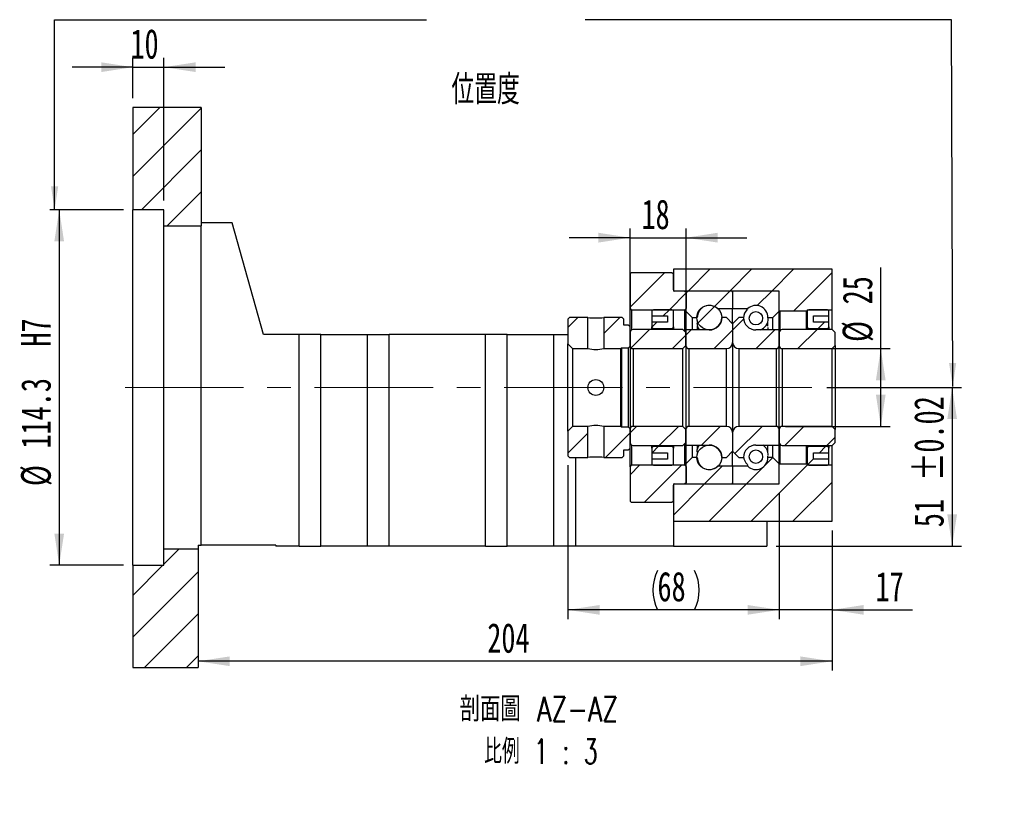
# Paper-space layout 'MBCS25-H' of a CAD drawing. Header units: millimetres. Extents: x 21 to 285, y 3 to 200.
# Tile 4 of 5: x 180 to 285, y 3 to 87. Entities that reach past the tile are written whole.
import ezdxf

# ---------------------------------------------------------------- set-up
doc = ezdxf.new("R2010")
doc.units = ezdxf.units.MM
doc.linetypes.add('CENTERX2', pattern=[20.32, 12.7, -2.54, 2.54, -2.54])
doc.layers.add('圖層0', color=7, linetype='Continuous')
doc.styles.add('SLDTEXTSTYLE0', font='TXT', dxfattribs={"width": 0.7})
doc.styles.add('SLDTEXTSTYLE1', font='TXT', dxfattribs={"width": 0.7, "bigfont": 'bigfont'})
doc.styles.add('SLDTEXTSTYLE5', font='TXT', dxfattribs={"width": 0.75, "bigfont": 'bigfont'})
doc.styles.add('SLDTEXTSTYLE6', font='TXT', dxfattribs={"width": 0.65625, "bigfont": 'bigfont'})
doc.dimstyles.new('SLDDIMSTYLE3', dxfattribs={"dimtxt": 3.389974, "dimasz": 2.5, "dimexe": 0, "dimexo": 0.0625, "dimgap": 0.847493, "dimtad": 1, "dimlfac": 3, "dimrnd": 1e-09, "dimzin": 12, "dimdsep": 46, "dimtxsty": 'SLDTEXTSTYLE0', "dimsah": 1, "dimcen": 0.09, "dimadec": 0, "dimazin": 3, "dimtfac": 1, "dimtofl": 0, "dimtmove": 0, "dimatfit": 3, "dimfxl": 1, "dimfrac": 2, "dimtolj": 1, "dimtzin": 12, "dimarcsym": 0})
doc.dimstyles.new('SLDDIMSTYLE5', dxfattribs={"dimtxt": 3.389974, "dimasz": 2.5, "dimexe": 0, "dimexo": 0.0625, "dimgap": 0.847493, "dimtad": 1, "dimdec": 1, "dimlfac": 3, "dimrnd": 1e-09, "dimzin": 12, "dimdsep": 46, "dimtxsty": 'SLDTEXTSTYLE0', "dimsah": 1, "dimcen": 0.09, "dimadec": 0, "dimazin": 3, "dimtfac": 1, "dimtdec": 1, "dimtofl": 0, "dimtmove": 0, "dimatfit": 3, "dimfxl": 1, "dimfrac": 2, "dimtolj": 1, "dimtzin": 12, "dimarcsym": 0})
doc.dimstyles.new('SLDDIMSTYLE6', dxfattribs={"dimtxt": 3.389974, "dimasz": 2.5, "dimexe": 0, "dimexo": 0.0625, "dimgap": 0.847493, "dimtad": 1, "dimlfac": 3, "dimrnd": 1e-09, "dimzin": 12, "dimdsep": 46, "dimtxsty": 'SLDTEXTSTYLE0', "dimsah": 1, "dimcen": 0.09, "dimadec": 0, "dimazin": 3, "dimtfac": 1, "dimtmove": 0, "dimatfit": 0, "dimfxl": 1, "dimfrac": 2, "dimtolj": 1, "dimtzin": 12, "dimarcsym": 0})
doc.dimstyles.new('SLDDIMSTYLE7', dxfattribs={"dimtxt": 3.389974, "dimasz": 2.5, "dimexe": 0, "dimexo": 0.0625, "dimgap": 0.847493, "dimtad": 1, "dimlfac": 3, "dimrnd": 1e-09, "dimzin": 12, "dimdsep": 46, "dimtxsty": 'SLDTEXTSTYLE0', "dimsah": 1, "dimcen": 0.09, "dimadec": 0, "dimazin": 3, "dimtol": 1, "dimtp": 0.02, "dimtm": 0.02, "dimtfac": 1, "dimtofl": 0, "dimtmove": 0, "dimatfit": 3, "dimfxl": 1, "dimfrac": 2, "dimtolj": 1, "dimarcsym": 0})

# ---------------------------------------------------------------- blocks, each defined once
blk = doc.blocks.new('_D_52')
at = {"layer": '圖層0', "color": 7}
for p, q in [((190.9, 67.1), (183, 67.1)), ((184, 67.1), (184, 29)), ((190.9, 29), (183, 29))]:
    blk.add_line(p, q, dxfattribs=at)
for points in [[(184, 67.1), (183.48, 63.71), (184.52, 63.71)], [(184, 29), (184.52, 32.39), (183.48, 32.39)]]:
    blk.add_solid(points, dxfattribs=at)
at = {"layer": '圖層0', "color": 7, "char_height": 3.175, "attachment_point": 1, "rotation": 90, "style": 'SLDTEXTSTYLE0'}
for s, insert in [('H7', (179.91, 52.43)), ('114.3', (179.91, 41.5)), ('%%c', (179.91, 37.48))]:
    blk.add_mtext(s, dxfattribs=dict(at, insert=insert))
blk = doc.blocks.new('_D_53')
at = {"layer": '圖層0', "color": 7}
for p, q in [((191.9, 79.05), (191.9, 83.38)), ((195.24, 68.1), (195.24, 83.38)), ((191.9, 82.38), (185.38, 82.38)), ((191.9, 82.38), (195.24, 82.38)), ((195.24, 82.38), (201.75, 82.38))]:
    blk.add_line(p, q, dxfattribs=at)
for points in [[(191.9, 82.38), (188.51, 82.9), (188.51, 81.86)], [(195.24, 82.38), (198.63, 81.86), (198.63, 82.9)]]:
    blk.add_solid(points, dxfattribs=at)
at = {"layer": '圖層0', "color": 7, "insert": (191.64, 86.47), "char_height": 3.175, "attachment_point": 1, "style": 'SLDTEXTSTYLE0'}
blk.add_mtext('10', dxfattribs=at)
blk = doc.blocks.new('_D_54')
at = {"layer": '圖層0', "color": 7}
for p, q in [((266.36, 48.05), (280.79, 48.05)), ((279.79, 48.05), (279.79, 31.05)), ((260.9, 31.05), (280.79, 31.05))]:
    blk.add_line(p, q, dxfattribs=at)
for points in [[(279.79, 48.05), (279.27, 44.66), (280.31, 44.66)], [(279.79, 31.05), (280.31, 34.44), (279.27, 34.44)]]:
    blk.add_solid(points, dxfattribs=at)
at = {"layer": '圖層0', "color": 7, "char_height": 3.175, "attachment_point": 1, "rotation": 90, "style": 'SLDTEXTSTYLE0'}
for s, insert in [('±0.02', (275.7, 38.04)), ('51', (275.7, 33.07))]:
    blk.add_mtext(s, dxfattribs=dict(at, insert=insert))
blk = doc.blocks.new('_D_55')
at = {"layer": '圖層0', "color": 7}
for p, q in [((261.24, 36.71), (261.24, 23.21)), ((266.9, 32.71), (266.9, 23.21)), ((261.24, 24.21), (254.72, 24.21)), ((266.9, 24.21), (261.24, 24.21)), ((266.9, 24.21), (275.54, 24.21))]:
    blk.add_line(p, q, dxfattribs=at)
for points in [[(261.24, 24.21), (257.85, 24.73), (257.85, 23.69)], [(266.9, 24.21), (270.29, 23.69), (270.29, 24.73)]]:
    blk.add_solid(points, dxfattribs=at)
at = {"layer": '圖層0', "color": 7, "insert": (271.56, 28.3), "char_height": 3.175, "attachment_point": 1, "style": 'SLDTEXTSTYLE0'}
blk.add_mtext('17', dxfattribs=at)
blk = doc.blocks.new('_D_56')
at = {"layer": '圖層0', "color": 7}
for p, q in [((266.9, 32.71), (266.9, 17.7)), ((266.9, 18.7), (198.9, 18.7))]:
    blk.add_line(p, q, dxfattribs=at)
for points in [[(198.9, 18.7), (202.29, 18.18), (202.29, 19.22)], [(266.9, 18.7), (263.51, 19.22), (263.51, 18.18)]]:
    blk.add_solid(points, dxfattribs=at)
at = {"layer": '圖層0', "color": 7, "insert": (229.92, 22.79), "char_height": 3.175, "attachment_point": 1, "style": 'SLDTEXTSTYLE0'}
blk.add_mtext('204', dxfattribs=at)
blk = doc.blocks.new('_D_57')
at = {"layer": '圖層0', "color": 7}
for p, q in [((245.24, 54.93), (245.24, 65.1)), ((251.24, 54.93), (251.24, 65.1)), ((245.24, 64.1), (238.72, 64.1)), ((245.24, 64.1), (251.24, 64.1)), ((251.24, 64.1), (257.75, 64.1))]:
    blk.add_line(p, q, dxfattribs=at)
for points in [[(245.24, 64.1), (241.85, 64.63), (241.85, 63.58)], [(251.24, 64.1), (254.63, 63.58), (254.63, 64.63)]]:
    blk.add_solid(points, dxfattribs=at)
at = {"layer": '圖層0', "color": 7, "insert": (246.46, 68.2), "char_height": 3.175, "attachment_point": 1, "style": 'SLDTEXTSTYLE0'}
blk.add_mtext('18', dxfattribs=at)
blk = doc.blocks.new('_D_58')
at = {"layer": '圖層0', "color": 7}
for p, q in [((272.13, 52.21), (272.13, 60.92)), ((261.9, 52.21), (273.13, 52.21)), ((272.13, 43.88), (272.13, 52.21)), ((261.9, 43.88), (273.13, 43.88))]:
    blk.add_line(p, q, dxfattribs=at)
for points in [[(272.13, 52.21), (271.61, 48.82), (272.65, 48.82)], [(272.13, 43.88), (272.65, 47.27), (271.61, 47.27)]]:
    blk.add_solid(points, dxfattribs=at)
at = {"layer": '圖層0', "color": 7, "char_height": 3.175, "attachment_point": 1, "rotation": 90, "style": 'SLDTEXTSTYLE0'}
for s, insert in [('25', (268.04, 56.95)), ('%%c', (268.04, 52.93))]:
    blk.add_mtext(s, dxfattribs=dict(at, insert=insert))
blk = doc.blocks.new('_D_59')
at = {"layer": '圖層0', "color": 7}
for p, q in [((238.57, 39.71), (238.57, 23.21)), ((261.24, 36.71), (261.24, 23.21)), ((261.24, 24.21), (238.57, 24.21))]:
    blk.add_line(p, q, dxfattribs=at)
for centre, start, end in [((252.42, 26.33), 153.4349, 206.5651), ((247.92, 26.33), 333.4349, 26.5651)]:
    blk.add_arc(centre, 4.73, start, end, dxfattribs=at)
for points in [[(238.57, 24.21), (241.96, 23.69), (241.96, 24.73)], [(261.24, 24.21), (257.85, 24.73), (257.85, 23.69)]]:
    blk.add_solid(points, dxfattribs=at)
at = {"layer": '圖層0', "color": 7, "insert": (248.18, 28.3), "char_height": 3.175, "attachment_point": 1, "style": 'SLDTEXTSTYLE0'}
blk.add_mtext('68', dxfattribs=at)
blk = doc.blocks.new('SW_NOTE_14')
at = {"layer": '圖層0', "color": 0, "char_height": 2.6458, "attachment_point": 2}
for s, insert, style in [('\\M+19655\\M+196CA\\M+19AA4 AZ-AZ', (10.34, 3.41), 'SLDTEXTSTYLE5'), ('\\M+194E4\\M+197E1 1 : 3', (10.56, -1.12), 'SLDTEXTSTYLE6')]:
    blk.add_mtext(s, dxfattribs=dict(at, insert=insert, style=style))

psp = doc.layouts.new('MBCS25-H')

# ---------------------------------------------------------------- hatches: boundary and pattern name
at = {"linetype": 'Continuous', "lineweight": 18}
h = psp.add_hatch(dxfattribs=at)
h.set_pattern_fill('ANSI31', style=0)
edge = h.paths.add_edge_path(flags=0)
edge.add_line((256.1355, 58.3787), (251.3355, 58.3787))
edge.add_arc((251.3355, 58.2787), 0.1, 90, 180)
edge.add_line((251.2355, 58.2787), (251.2355, 56.2121))
edge.add_line((251.2355, 56.2121), (251.9021, 55.5454))
edge.add_line((251.9021, 55.5454), (252.4438, 55.5454))
edge.add_arc((253.7355, 55.5454), 1.2917, 47.348118, 180, ccw=False)
edge.add_line((254.6106, 56.4954), (256.2355, 56.4954))
edge.add_line((256.2355, 56.4954), (256.2355, 58.2787))
edge.add_arc((256.1355, 58.2787), 0.1, 0, 90)
h = psp.add_hatch(dxfattribs=at)
h.set_pattern_fill('ANSI31', style=0)
edge = h.paths.add_edge_path(flags=0)
edge.add_line((261.2355, 56.212), (261.2355, 58.2787))
edge.add_arc((261.1355, 58.2787), 0.1, 360, 450)
edge.add_line((261.1355, 58.3787), (256.3355, 58.3787))
edge.add_arc((256.3355, 58.2787), 0.1, 90, 180)
edge.add_line((256.2355, 58.2787), (256.2355, 56.4954))
edge.add_line((256.2355, 56.4954), (257.8603, 56.4954))
edge.add_arc((258.7355, 55.5454), 1.2917, 0, 132.651882, ccw=False)
edge.add_line((260.0271, 55.5454), (260.5688, 55.5454))
edge.add_line((260.5688, 55.5454), (261.2355, 56.212))
h = psp.add_hatch(dxfattribs=at)
h.set_pattern_fill('ANSI31', style=0)
edge = h.paths.add_edge_path(flags=0)
edge.add_arc((253.7355, 55.5453), 1.3329, 0, 360)
h = psp.add_hatch(dxfattribs=at)
h.set_pattern_fill('ANSI31', style=0)
edge = h.paths.add_edge_path(flags=0)
edge.add_arc((258.7355, 55.4606), 0.7165, 0, 360)
h = psp.add_hatch(dxfattribs=at)
h.set_pattern_fill('ANSI31', style=0)
h.paths.add_polyline_path([(238.7355, 55.5454), (238.5688, 55.3787), (238.5688, 52.7121), (239.0688, 52.2121), (240.7188, 52.2121), (240.7188, 55.5454)], flags=0)
h = psp.add_hatch(dxfattribs=at)
h.set_pattern_fill('ANSI31', style=0)
h.paths.add_polyline_path([(245.2355, 54.5454), (245.0688, 54.7121), (244.5688, 54.7121), (244.5688, 55.3787), (244.4021, 55.5454), (242.4188, 55.5454), (242.4188, 52.2121), (244.2355, 52.2121), (244.3188, 52.2954), (245.0688, 52.2954), (245.2355, 52.4621)], flags=0)
h = psp.add_hatch(dxfattribs=at)
h.set_pattern_fill('ANSI31', style=0)
edge = h.paths.add_edge_path(flags=0)
edge.add_line((256.2355, 52.8787), (256.2355, 54.8787))
edge.add_line((256.2355, 54.8787), (255.5688, 55.5454))
edge.add_line((255.5688, 55.5454), (255.0688, 55.5454))
edge.add_arc((253.7355, 55.5454), 1.3333, 270, 360, ccw=False)
edge.add_line((253.7355, 54.2121), (251.2355, 54.2121))
edge.add_line((251.2355, 54.2121), (251.2355, 52.5454))
edge.add_arc((251.5688, 52.5454), 0.3333, 180, 270)
edge.add_line((251.5688, 52.2121), (255.5688, 52.2121))
edge.add_arc((255.5688, 52.8787), 0.6667, 270, 360)
h = psp.add_hatch(dxfattribs=at)
h.set_pattern_fill('ANSI31', style=0)
edge = h.paths.add_edge_path(flags=0)
edge.add_line((257.4021, 55.5454), (256.9021, 55.5454))
edge.add_line((256.9021, 55.5454), (256.2355, 54.8787))
edge.add_line((256.2355, 54.8787), (256.2355, 52.8787))
edge.add_arc((256.9021, 52.8787), 0.6667, 180, 270)
edge.add_line((256.9021, 52.2121), (260.9021, 52.2121))
edge.add_arc((260.9021, 52.5454), 0.3333, 270, 360)
edge.add_line((261.2355, 52.5454), (261.2355, 54.2121))
edge.add_line((261.2355, 54.2121), (258.7355, 54.2121))
edge.add_arc((258.7355, 55.5454), 1.3333, 180, 270, ccw=False)
h = psp.add_hatch(dxfattribs=at)
h.set_pattern_fill('ANSI31', style=0)
edge = h.paths.add_edge_path(flags=0)
edge.add_line((266.9021, 52.2121), (267.2355, 52.5454))
edge.add_line((267.2355, 52.5454), (267.2355, 53.9287))
edge.add_line((267.2355, 53.9287), (266.9021, 54.2621))
edge.add_line((266.9021, 54.2621), (261.5688, 54.2621))
edge.add_arc((261.5688, 53.9287), 0.3333, 90, 180)
edge.add_line((261.2355, 53.9287), (261.2355, 52.5454))
edge.add_arc((261.5688, 52.5454), 0.3333, 180, 270)
edge.add_line((261.5688, 52.2121), (266.9021, 52.2121))
h = psp.add_hatch(dxfattribs=at)
h.set_pattern_fill('ANSI31', style=0)
h.paths.add_polyline_path([(238.5688, 40.7121), (238.7355, 40.5454), (240.7188, 40.5454), (240.7188, 43.8787), (239.0688, 43.8787), (238.5688, 43.3787)], flags=0)
h = psp.add_hatch(dxfattribs=at)
h.set_pattern_fill('ANSI31', style=0)
h.paths.add_polyline_path([(244.4021, 40.5454), (244.5688, 40.7121), (244.5688, 41.3787), (245.0688, 41.3787), (245.2355, 41.5454), (245.2355, 43.6287), (245.0688, 43.7954), (244.3188, 43.7954), (244.2355, 43.8787), (242.4188, 43.8787), (242.4188, 40.5454)], flags=0)
h = psp.add_hatch(dxfattribs=at)
h.set_pattern_fill('ANSI31', style=0)
edge = h.paths.add_edge_path(flags=0)
edge.add_line((255.0688, 40.5454), (255.5688, 40.5454))
edge.add_line((255.5688, 40.5454), (256.2355, 41.2121))
edge.add_line((256.2355, 41.2121), (256.2355, 43.2121))
edge.add_arc((255.5688, 43.2121), 0.6667, 360, 450)
edge.add_line((255.5688, 43.8787), (251.5688, 43.8787))
edge.add_arc((251.5688, 43.5454), 0.3333, 90, 180)
edge.add_line((251.2355, 43.5454), (251.2355, 41.8787))
edge.add_line((251.2355, 41.8787), (253.7355, 41.8787))
edge.add_arc((253.7355, 40.5454), 1.3333, 0, 90, ccw=False)
h = psp.add_hatch(dxfattribs=at)
h.set_pattern_fill('ANSI31', style=0)
edge = h.paths.add_edge_path(flags=0)
edge.add_line((256.2355, 43.2121), (256.2355, 41.2121))
edge.add_line((256.2355, 41.2121), (256.9021, 40.5454))
edge.add_line((256.9021, 40.5454), (257.4021, 40.5454))
edge.add_arc((258.7355, 40.5454), 1.3333, 90, 180, ccw=False)
edge.add_line((258.7355, 41.8787), (261.2355, 41.8787))
edge.add_line((261.2355, 41.8787), (261.2355, 43.5454))
edge.add_arc((260.9021, 43.5454), 0.3333, 0, 90)
edge.add_line((260.9021, 43.8787), (256.9021, 43.8787))
edge.add_arc((256.9021, 43.2121), 0.6667, 90, 180)
h = psp.add_hatch(dxfattribs=at)
h.set_pattern_fill('ANSI31', style=0)
edge = h.paths.add_edge_path(flags=0)
edge.add_line((267.2355, 43.5454), (266.9021, 43.8787))
edge.add_line((266.9021, 43.8787), (261.5688, 43.8787))
edge.add_arc((261.5688, 43.5454), 0.3333, 90, 180)
edge.add_line((261.2355, 43.5454), (261.2355, 42.1621))
edge.add_arc((261.5688, 42.1621), 0.3333, 180, 270)
edge.add_line((261.5688, 41.8287), (266.9021, 41.8287))
edge.add_line((266.9021, 41.8287), (267.2355, 42.1621))
edge.add_line((267.2355, 42.1621), (267.2355, 43.5454))
h = psp.add_hatch(dxfattribs=at)
h.set_pattern_fill('ANSI31', style=0)
edge = h.paths.add_edge_path(flags=0)
edge.add_arc((253.7355, 40.5455), 1.3329, 0, 360)
h = psp.add_hatch(dxfattribs=at)
h.set_pattern_fill('ANSI31', style=0)
edge = h.paths.add_edge_path(flags=0)
edge.add_arc((258.7355, 40.6302), 0.7165, 0, 360)
h = psp.add_hatch(dxfattribs=at)
h.set_pattern_fill('ANSI31', style=0)
edge = h.paths.add_edge_path(flags=0)
edge.add_line((251.2355, 39.8787), (251.2355, 37.8121))
edge.add_arc((251.3355, 37.8121), 0.1, 180, 270)
edge.add_line((251.3355, 37.7121), (256.1355, 37.7121))
edge.add_arc((256.1355, 37.8121), 0.1, 270, 360)
edge.add_line((256.2355, 37.8121), (256.2355, 39.5954))
edge.add_line((256.2355, 39.5954), (254.6106, 39.5954))
edge.add_arc((253.7355, 40.5454), 1.2917, 180, 312.651882, ccw=False)
edge.add_line((252.4438, 40.5454), (251.9021, 40.5454))
edge.add_line((251.9021, 40.5454), (251.2355, 39.8787))
h = psp.add_hatch(dxfattribs=at)
h.set_pattern_fill('ANSI31', style=0)
edge = h.paths.add_edge_path(flags=0)
edge.add_line((256.3355, 37.7121), (261.1355, 37.7121))
edge.add_arc((261.1355, 37.8121), 0.1, 270, 360)
edge.add_line((261.2355, 37.8121), (261.2355, 39.8787))
edge.add_line((261.2355, 39.8787), (260.5688, 40.5454))
edge.add_line((260.5688, 40.5454), (260.0271, 40.5454))
edge.add_arc((258.7355, 40.5454), 1.2917, 227.348118, 360, ccw=False)
edge.add_line((257.8603, 39.5954), (256.2355, 39.5954))
edge.add_line((256.2355, 39.5954), (256.2355, 37.8121))
edge.add_arc((256.3355, 37.8121), 0.1, 180, 270)
at = {"layer": '圖層0', "linetype": 'Continuous', "lineweight": 18}
h = psp.add_hatch(dxfattribs=at)
h.set_pattern_fill('ANSI31', color=256, style=0)
h.paths.add_polyline_path([(199.2355, 65.3787), (199.2355, 78.0454), (191.9021, 78.0454), (191.9021, 67.0954), (195.2355, 67.0954), (195.2355, 65.3787)], flags=0)
h = psp.add_hatch(dxfattribs=at)
h.set_pattern_fill('ANSI31', color=256, style=0)
edge = h.paths.add_edge_path(flags=0)
edge.add_line((245.2355, 56.5454), (245.4021, 56.3787))
edge.add_line((245.4021, 56.3787), (251.1188, 56.3787))
edge.add_line((251.1188, 56.3787), (251.2855, 56.5454))
edge.add_line((251.2855, 56.5454), (251.2855, 58.2121))
edge.add_line((251.2855, 58.2121), (251.1188, 58.3787))
edge.add_line((251.1188, 58.3787), (250.0355, 58.3787))
edge.add_arc((250.0355, 58.5121), 0.1333, 180, 270, ccw=False)
edge.add_line((249.9021, 58.5121), (249.9021, 60.2121))
edge.add_line((249.9021, 60.2121), (249.7355, 60.3787))
edge.add_line((249.7355, 60.3787), (245.4021, 60.3787))
edge.add_line((245.4021, 60.3787), (245.2355, 60.2121))
edge.add_line((245.2355, 60.2121), (245.2355, 56.5454))
h = psp.add_hatch(dxfattribs=at)
h.set_pattern_fill('ANSI31', color=256, style=0)
h.paths.add_polyline_path([(261.2355, 58.3787), (261.2355, 56.2787), (261.3021, 56.212), (264.1688, 56.212), (264.2355, 56.2787), (264.2355, 56.3787), (266.9021, 56.3787), (266.9021, 60.712), (249.9021, 60.712), (249.9021, 58.3787)], flags=0)
h = psp.add_hatch(dxfattribs=at)
h.set_pattern_fill('ANSI31', color=256, style=0)
edge = h.paths.add_edge_path(flags=0)
edge.add_line((249.2355, 55.7121), (249.2355, 55.0454))
edge.add_line((249.2355, 55.0454), (247.5688, 55.0454))
edge.add_line((247.5688, 55.0454), (247.5688, 54.5454))
edge.add_arc((247.7355, 54.5454), 0.1667, 180, 270)
edge.add_line((247.7355, 54.3787), (249.7355, 54.3787))
edge.add_arc((249.7355, 54.5454), 0.1667, 270, 360)
edge.add_line((249.9021, 54.5454), (249.9021, 56.212))
edge.add_arc((249.7355, 56.212), 0.1667, 0, 90)
edge.add_line((249.7355, 56.3787), (247.7355, 56.3787))
edge.add_arc((247.7355, 56.212), 0.1667, 90, 180)
edge.add_line((247.5688, 56.2121), (247.5688, 55.7121))
edge.add_line((247.5688, 55.7121), (249.2355, 55.7121))
h = psp.add_hatch(dxfattribs=at)
h.set_pattern_fill('ANSI31', color=256, style=0)
edge = h.paths.add_edge_path(flags=0)
edge.add_line((266.5688, 54.5454), (266.5688, 55.0454))
edge.add_line((266.5688, 55.0454), (264.9021, 55.0454))
edge.add_line((264.9021, 55.0454), (264.9021, 55.7121))
edge.add_line((264.9021, 55.7121), (266.5688, 55.7121))
edge.add_line((266.5688, 55.7121), (266.5688, 56.212))
edge.add_arc((266.4021, 56.212), 0.1667, 0, 90)
edge.add_line((266.4021, 56.3787), (264.4021, 56.3787))
edge.add_arc((264.4021, 56.212), 0.1667, 90, 180)
edge.add_line((264.2355, 56.212), (264.2355, 54.5454))
edge.add_arc((264.4021, 54.5454), 0.1667, 180, 270)
edge.add_line((264.4021, 54.3787), (266.4021, 54.3787))
edge.add_arc((266.4021, 54.5454), 0.1667, 270, 360)
h = psp.add_hatch(dxfattribs=at)
h.set_pattern_fill('ANSI31', color=256, style=0)
edge = h.paths.add_edge_path(flags=0)
edge.add_line((250.9021, 52.2121), (251.2355, 52.5454))
edge.add_line((251.2355, 52.5454), (251.2355, 53.9287))
edge.add_line((251.2355, 53.9287), (250.9021, 54.2621))
edge.add_line((250.9021, 54.2621), (245.5688, 54.2621))
edge.add_arc((245.5688, 53.9287), 0.3333, 90, 180)
edge.add_line((245.2355, 53.9287), (245.2355, 52.5454))
edge.add_arc((245.5688, 52.5454), 0.3333, 180, 270)
edge.add_line((245.5688, 52.2121), (250.9021, 52.2121))
h = psp.add_hatch(dxfattribs=at)
h.set_pattern_fill('ANSI31', color=256, style=0)
edge = h.paths.add_edge_path(flags=0)
edge.add_line((251.2355, 43.5454), (250.9021, 43.8787))
edge.add_line((250.9021, 43.8787), (245.5688, 43.8787))
edge.add_arc((245.5688, 43.5454), 0.3333, 90, 180)
edge.add_line((245.2355, 43.5454), (245.2355, 42.1621))
edge.add_arc((245.5688, 42.1621), 0.3333, 180, 270)
edge.add_line((245.5688, 41.8287), (250.9021, 41.8287))
edge.add_line((250.9021, 41.8287), (251.2355, 42.1621))
edge.add_line((251.2355, 42.1621), (251.2355, 43.5454))
h = psp.add_hatch(dxfattribs=at)
h.set_pattern_fill('ANSI31', color=256, style=0)
edge = h.paths.add_edge_path(flags=0)
edge.add_line((247.5688, 41.5454), (247.5688, 41.0454))
edge.add_line((247.5688, 41.0454), (249.2355, 41.0454))
edge.add_line((249.2355, 41.0454), (249.2355, 40.3787))
edge.add_line((249.2355, 40.3787), (247.5688, 40.3787))
edge.add_line((247.5688, 40.3787), (247.5688, 39.8787))
edge.add_arc((247.7355, 39.8787), 0.1667, 180, 270)
edge.add_line((247.7355, 39.7121), (249.7355, 39.7121))
edge.add_arc((249.7355, 39.8787), 0.1667, 270, 360)
edge.add_line((249.9021, 39.8787), (249.9021, 41.5454))
edge.add_arc((249.7355, 41.5454), 0.1667, 0, 90)
edge.add_line((249.7355, 41.7121), (247.7355, 41.7121))
edge.add_arc((247.7355, 41.5454), 0.1667, 90, 180)
h = psp.add_hatch(dxfattribs=at)
h.set_pattern_fill('ANSI31', color=256, style=0)
edge = h.paths.add_edge_path(flags=0)
edge.add_line((264.9021, 40.3787), (264.9021, 41.0454))
edge.add_line((264.9021, 41.0454), (266.5688, 41.0454))
edge.add_line((266.5688, 41.0454), (266.5688, 41.5454))
edge.add_arc((266.4021, 41.5454), 0.1667, 0, 90)
edge.add_line((266.4021, 41.7121), (264.4021, 41.7121))
edge.add_arc((264.4021, 41.5454), 0.1667, 90, 180)
edge.add_line((264.2355, 41.5454), (264.2355, 39.8787))
edge.add_arc((264.4021, 39.8787), 0.1667, 180, 270)
edge.add_line((264.4021, 39.7121), (266.4021, 39.7121))
edge.add_arc((266.4021, 39.8787), 0.1667, 270, 360)
edge.add_line((266.5688, 39.8787), (266.5688, 40.3787))
edge.add_line((266.5688, 40.3787), (264.9021, 40.3787))
h = psp.add_hatch(dxfattribs=at)
h.set_pattern_fill('ANSI31', color=256, style=0)
edge = h.paths.add_edge_path(flags=0)
edge.add_line((245.4021, 39.7121), (245.2355, 39.5454))
edge.add_line((245.2355, 39.5454), (245.2355, 35.8787))
edge.add_line((245.2355, 35.8787), (245.4021, 35.7121))
edge.add_line((245.4021, 35.7121), (249.7355, 35.7121))
edge.add_line((249.7355, 35.7121), (249.9021, 35.8787))
edge.add_line((249.9021, 35.8787), (249.9021, 37.5787))
edge.add_arc((250.0355, 37.5787), 0.1333, 90, 180, ccw=False)
edge.add_line((250.0355, 37.7121), (251.1188, 37.7121))
edge.add_line((251.1188, 37.7121), (251.2855, 37.8787))
edge.add_line((251.2855, 37.8787), (251.2855, 39.5454))
edge.add_line((251.2855, 39.5454), (251.1188, 39.7121))
edge.add_line((251.1188, 39.7121), (245.4021, 39.7121))
h = psp.add_hatch(dxfattribs=at)
h.set_pattern_fill('ANSI31', color=256, style=0)
h.paths.add_polyline_path([(261.2355, 39.812), (261.2355, 37.7121), (249.9021, 37.7121), (249.9021, 33.712), (266.9021, 33.712), (266.9021, 39.7121), (264.2355, 39.7121), (264.2355, 39.812), (264.1688, 39.8787), (261.3021, 39.8787)], flags=0)
h = psp.add_hatch(dxfattribs=at)
h.set_pattern_fill('ANSI31', color=256, style=0)
h.paths.add_polyline_path([(191.9021, 28.9954), (191.9021, 18.0454), (198.9021, 18.0454), (198.9021, 30.712), (195.2355, 30.712), (195.2355, 28.9954)], flags=0)

# ---------------------------------------------------------------- linework, layer by layer
at = {"color": 7, "linetype": 'Continuous', "lineweight": 25}
for p, q in [((191.9021, 78.0454), (191.9021, 67.0954)), ((199.2355, 78.0454), (191.9021, 78.0454)), ((199.2355, 78.0454), (199.2355, 65.3787)), ((195.2355, 67.0954), (191.9021, 67.0954)), ((191.9021, 28.9954), (191.9021, 67.0954)), ((195.2355, 65.3787), (195.2355, 67.0954)), ((202.5688, 65.712), (199.2355, 65.712)), ((205.9021, 53.7121), (202.5688, 65.712)), ((195.2355, 65.3787), (199.2355, 65.3787)), ((195.2355, 30.712), (195.2355, 65.3787)), ((199.2355, 31.1454), (199.2355, 65.3787)), ((245.2355, 60.2121), (245.4021, 60.3787)), ((245.2355, 60.2121), (245.2355, 56.5454)), ((245.4021, 60.3787), (249.7355, 60.3787)), ((249.7355, 60.3787), (249.9021, 60.2121)), ((249.9021, 60.712), (249.9021, 58.3787)), ((266.9021, 60.712), (249.9021, 60.712)), ((249.9021, 58.512), (249.9021, 60.2121)), ((266.9021, 56.3787), (266.9021, 60.712)), ((261.2355, 58.3787), (249.9021, 58.3787)), ((251.1188, 58.3787), (250.0355, 58.3787)), ((251.1188, 58.3787), (251.2855, 58.2121)), ((251.2355, 58.2787), (251.2355, 56.212)), ((251.2855, 56.5454), (251.2855, 58.2121)), ((256.1355, 58.3787), (251.3355, 58.3787)), ((256.2355, 58.2787), (256.2355, 56.4954)), ((261.1355, 58.3787), (256.3355, 58.3787)), ((261.2355, 56.2787), (261.2355, 58.3787)), ((261.2355, 56.212), (261.2355, 58.2787)), ((245.4021, 56.3787), (245.2355, 56.5454)), ((245.2355, 54.5454), (245.2355, 56.5454)), ((245.4021, 56.3787), (251.1188, 56.3787)), ((245.4021, 56.3787), (245.4021, 54.2174)), ((247.5688, 56.212), (247.5688, 55.7121)), ((249.7355, 56.3787), (247.7355, 56.3787)), ((249.9021, 54.5454), (249.9021, 56.212)), ((251.2855, 56.5454), (251.1188, 56.3787)), ((251.1188, 54.0454), (251.1188, 56.3787)), ((251.2355, 56.212), (251.9021, 55.5454)), ((251.2355, 56.212), (251.2355, 54.2121)), ((254.6106, 56.4954), (256.2355, 56.4954)), ((256.2355, 56.4954), (257.8603, 56.4954)), ((256.2355, 54.8787), (256.2355, 56.4954)), ((257.8603, 56.4453), (257.8603, 56.4954)), ((260.5688, 55.5454), (261.2355, 56.212)), ((261.3021, 56.212), (261.2355, 56.2787)), ((261.2355, 54.2121), (261.2355, 56.212)), ((264.1688, 56.212), (261.3021, 56.212)), ((261.3021, 56.212), (261.3021, 54.1287)), ((264.2355, 56.2787), (264.1688, 56.212)), ((264.1688, 54.2621), (264.1688, 56.212)), ((264.2355, 56.3787), (266.9021, 56.3787)), ((264.2355, 56.3787), (264.2355, 56.2787)), ((264.2355, 56.2787), (264.2355, 56.212)), ((264.2355, 56.212), (264.2355, 54.5454)), ((266.4021, 56.3787), (264.4021, 56.3787)), ((266.5688, 55.7121), (266.5688, 56.212)), ((266.9021, 54.2621), (266.9021, 56.3787)), ((238.5688, 55.3787), (238.7355, 55.5454)), ((238.5688, 55.3787), (238.5688, 52.7121)), ((240.7188, 55.5454), (238.7355, 55.5454)), ((240.7188, 52.2121), (240.7188, 55.5454)), ((242.4188, 55.5454), (242.4188, 52.2121)), ((244.4021, 55.5454), (242.4188, 55.5454)), ((244.4021, 55.5454), (244.5688, 55.3787)), ((244.5688, 54.7121), (244.5688, 55.3787)), ((247.5688, 55.7121), (249.2355, 55.7121)), ((247.5688, 55.7121), (247.5688, 55.0454)), ((249.2355, 55.0454), (247.5688, 55.0454)), ((247.5688, 55.0454), (247.5688, 54.5454)), ((249.2355, 55.7121), (249.2355, 55.0454)), ((251.9021, 55.5454), (251.9021, 54.2121)), ((251.9021, 55.5454), (252.4438, 55.5454)), ((252.4438, 55.2164), (252.4438, 55.106)), ((255.5688, 55.5454), (255.0688, 55.5454)), ((256.2355, 54.8787), (255.5688, 55.5454)), ((256.9021, 55.5454), (256.2355, 54.8787)), ((257.4021, 55.5454), (256.9021, 55.5454)), ((260.0271, 55.503), (260.0271, 55.5454)), ((260.0271, 55.5454), (260.5688, 55.5454)), ((260.0271, 54.6305), (260.0271, 55.1299)), ((260.5688, 54.2121), (260.5688, 55.5454)), ((264.9021, 55.7121), (266.5688, 55.7121)), ((264.9021, 55.0454), (264.9021, 55.7121)), ((266.5688, 55.0454), (264.9021, 55.0454)), ((266.5688, 55.0454), (266.5688, 55.7121)), ((266.5688, 54.5454), (266.5688, 55.0454)), ((245.0688, 54.7121), (244.5688, 54.7121)), ((245.0688, 54.7121), (245.2355, 54.5454)), ((245.2355, 52.4621), (245.2355, 54.5454)), ((245.2355, 53.9287), (245.2355, 52.5454)), ((250.9021, 54.2621), (245.5688, 54.2621)), ((247.5688, 54.2621), (247.5688, 54.5454)), ((247.7355, 54.3787), (249.7355, 54.3787)), ((249.9021, 54.5454), (249.9021, 54.2621)), ((250.9021, 54.2621), (251.2355, 53.9287)), ((253.7355, 54.2121), (251.2355, 54.2121)), ((251.2355, 54.2121), (251.2355, 52.5454)), ((251.2355, 52.5454), (251.2355, 53.9287)), ((252.4438, 54.657), (252.4438, 54.2121)), ((256.2355, 54.8787), (256.2355, 52.8787)), ((261.2355, 54.2121), (258.7355, 54.2121)), ((261.2355, 52.5454), (261.2355, 54.2121)), ((261.2355, 53.9287), (261.2355, 52.5454)), ((266.9021, 54.2621), (261.5688, 54.2621)), ((264.2355, 54.2621), (264.2355, 54.5454)), ((264.4021, 54.3787), (266.4021, 54.3787)), ((266.5688, 54.5454), (266.5688, 54.2621)), ((266.9021, 54.2621), (267.2355, 53.9287)), ((267.2355, 52.5454), (267.2355, 53.9287)), ((209.7355, 53.7121), (205.9021, 53.7121)), ((209.7355, 31.0454), (209.7355, 53.7121)), ((212.0688, 53.7121), (209.7355, 53.7121)), ((212.0688, 31.0454), (212.0688, 53.7121)), ((212.0688, 53.7121), (217.0688, 53.7121)), ((217.0688, 31.0454), (217.0688, 53.7121)), ((217.0688, 53.7121), (219.4021, 53.7121)), ((219.4021, 31.0454), (219.4021, 53.7121)), ((229.7355, 53.7121), (219.4021, 53.7121)), ((229.7355, 31.0454), (229.7355, 53.7121)), ((232.0688, 53.7121), (229.7355, 53.7121)), ((232.0688, 31.0454), (232.0688, 53.7121)), ((232.0688, 53.7121), (237.0688, 53.7121)), ((237.0688, 31.0454), (237.0688, 53.7121)), ((237.0688, 53.7121), (238.5688, 53.7121)), ((256.2355, 52.8787), (256.2355, 43.2121)), ((239.0688, 52.2121), (238.5688, 52.7121)), ((238.5688, 43.3787), (238.5688, 52.7121)), ((239.0688, 52.2121), (239.0688, 43.8787)), ((239.0688, 52.2121), (240.7188, 52.2121)), ((242.4188, 52.2121), (244.2355, 52.2121)), ((244.3188, 52.2954), (244.2355, 52.2121)), ((244.2355, 43.8787), (244.2355, 52.2121)), ((244.3188, 52.2954), (245.0688, 52.2954)), ((244.3188, 52.2954), (244.3188, 43.7954)), ((245.2355, 52.4621), (245.0688, 52.2954)), ((245.0688, 43.7954), (245.0688, 52.2954)), ((245.2355, 52.4621), (245.2355, 43.6287)), ((245.5688, 52.2121), (245.5688, 43.8787)), ((245.5688, 52.2121), (250.9021, 52.2121)), ((251.2355, 52.5454), (250.9021, 52.2121)), ((250.9021, 43.8787), (250.9021, 52.2121)), ((251.2355, 52.5454), (251.2355, 43.5454)), ((251.5688, 43.8787), (251.5688, 52.2121)), ((251.5688, 52.2121), (255.5688, 52.2121)), ((255.5688, 43.8787), (255.5688, 52.2121)), ((256.9021, 52.2121), (256.9021, 43.8787)), ((256.9021, 52.2121), (260.9021, 52.2121)), ((260.9021, 52.2121), (260.9021, 43.8787)), ((261.2355, 43.5454), (261.2355, 52.5454)), ((261.5688, 52.2121), (261.5688, 43.8787)), ((261.5688, 52.2121), (266.9021, 52.2121)), ((267.2355, 52.5454), (266.9021, 52.2121)), ((266.9021, 43.8787), (266.9021, 52.2121)), ((267.2355, 52.5454), (267.2355, 43.5454)), ((238.5688, 43.3787), (239.0688, 43.8787)), ((238.5688, 43.3787), (238.5688, 40.7121)), ((240.7188, 43.8787), (239.0688, 43.8787)), ((240.7188, 40.5454), (240.7188, 43.8787)), ((244.2355, 43.8787), (242.4188, 43.8787)), ((242.4188, 43.8787), (242.4188, 40.5454)), ((244.2355, 43.8787), (244.3188, 43.7954)), ((245.0688, 43.7954), (244.3188, 43.7954)), ((245.0688, 43.7954), (245.2355, 43.6287)), ((245.2355, 41.5454), (245.2355, 43.6287)), ((245.2355, 43.5454), (245.2355, 42.162)), ((250.9021, 43.8787), (245.5688, 43.8787)), ((250.9021, 43.8787), (251.2355, 43.5454)), ((251.2355, 42.162), (251.2355, 43.5454)), ((251.2355, 43.5454), (251.2355, 41.8787)), ((255.5688, 43.8787), (251.5688, 43.8787)), ((260.9021, 43.8787), (256.9021, 43.8787)), ((261.2355, 43.5454), (261.2355, 42.162)), ((261.2355, 41.8787), (261.2355, 43.5454)), ((266.9021, 43.8787), (261.5688, 43.8787)), ((266.9021, 43.8787), (267.2355, 43.5454)), ((267.2355, 42.162), (267.2355, 43.5454)), ((256.2355, 43.2121), (256.2355, 41.2121)), ((244.5688, 41.3787), (245.0688, 41.3787)), ((244.5688, 40.7121), (244.5688, 41.3787)), ((245.2355, 41.5454), (245.0688, 41.3787)), ((245.2355, 39.5454), (245.2355, 41.5454)), ((245.4021, 41.8734), (245.4021, 39.7121)), ((245.5688, 41.8287), (250.9021, 41.8287)), ((247.5688, 41.5454), (247.5688, 41.8287)), ((247.5688, 41.5454), (247.5688, 41.0454)), ((249.7355, 41.7121), (247.7355, 41.7121)), ((249.9021, 41.8287), (249.9021, 41.5454)), ((249.9021, 39.8787), (249.9021, 41.5454)), ((251.2355, 42.162), (250.9021, 41.8287)), ((251.1188, 39.7121), (251.1188, 42.0454)), ((251.2355, 41.8787), (251.2355, 39.8787)), ((251.2355, 41.8787), (253.7355, 41.8787)), ((251.9021, 41.8787), (251.9021, 40.5454)), ((252.4438, 41.8787), (252.4438, 41.4604)), ((255.5688, 40.5454), (256.2355, 41.2121)), ((256.2355, 39.5954), (256.2355, 41.2121)), ((256.2355, 41.2121), (256.9021, 40.5454)), ((258.7355, 41.8787), (261.2355, 41.8787)), ((259.9152, 41.3856), (259.9386, 41.4322)), ((260.0271, 41.095), (260.0271, 41.8167)), ((260.5688, 40.5454), (260.5688, 41.8787)), ((261.2355, 39.8787), (261.2355, 41.8787)), ((261.3021, 41.9621), (261.3021, 39.8787)), ((261.5688, 41.8287), (266.9021, 41.8287)), ((264.1688, 39.8787), (264.1688, 41.8287)), ((264.2355, 41.5454), (264.2355, 41.8287)), ((264.2355, 41.5454), (264.2355, 39.8787)), ((266.4021, 41.7121), (264.4021, 41.7121)), ((266.5688, 41.8287), (266.5688, 41.5454)), ((266.5688, 41.0454), (266.5688, 41.5454)), ((267.2355, 42.162), (266.9021, 41.8287)), ((266.9021, 39.7121), (266.9021, 41.8287)), ((238.7355, 40.5454), (238.5688, 40.7121)), ((238.7355, 40.5454), (240.7188, 40.5454)), ((239.4021, 31.0454), (239.4021, 40.5454)), ((242.4188, 40.5454), (244.4021, 40.5454)), ((244.5688, 40.7121), (244.4021, 40.5454)), ((247.5688, 41.0454), (247.5688, 40.3787)), ((247.5688, 41.0454), (249.2355, 41.0454)), ((249.2355, 40.3787), (247.5688, 40.3787)), ((247.5688, 40.3787), (247.5688, 39.8787)), ((249.2355, 41.0454), (249.2355, 40.3787)), ((251.9021, 40.5454), (251.2355, 39.8787)), ((252.4438, 40.5454), (251.9021, 40.5454)), ((252.4438, 41.0084), (252.4438, 40.8762)), ((255.0688, 40.5454), (255.5688, 40.5454)), ((256.9021, 40.5454), (257.4021, 40.5454)), ((260.0271, 40.5454), (260.0271, 40.6921)), ((260.5688, 40.5454), (260.0271, 40.5454)), ((261.2355, 39.8787), (260.5688, 40.5454)), ((264.9021, 41.0454), (266.5688, 41.0454)), ((264.9021, 40.3787), (264.9021, 41.0454)), ((266.5688, 40.3787), (264.9021, 40.3787)), ((266.5688, 40.3787), (266.5688, 41.0454)), ((266.5688, 39.8787), (266.5688, 40.3787)), ((245.2355, 39.5454), (245.4021, 39.7121)), ((245.2355, 39.5454), (245.2355, 35.8787)), ((251.1188, 39.7121), (245.4021, 39.7121)), ((247.7355, 39.7121), (249.7355, 39.7121)), ((251.1188, 39.7121), (251.2855, 39.5454)), ((251.2355, 39.8787), (251.2355, 37.8121)), ((251.2855, 37.8787), (251.2855, 39.5454)), ((256.2355, 39.5954), (254.6106, 39.5954)), ((257.8603, 39.5954), (256.2355, 39.5954)), ((256.2355, 39.5954), (256.2355, 37.8121)), ((257.8603, 39.5954), (257.8603, 39.7649)), ((261.2355, 37.8121), (261.2355, 39.8787)), ((261.2355, 39.812), (261.3021, 39.8787)), ((261.2355, 37.7121), (261.2355, 39.812)), ((261.3021, 39.8787), (264.1688, 39.8787)), ((264.1688, 39.8787), (264.2355, 39.812)), ((264.2355, 39.8787), (264.2355, 39.812)), ((264.2355, 39.812), (264.2355, 39.7121)), ((266.9021, 39.7121), (264.2355, 39.7121)), ((264.4021, 39.7121), (266.4021, 39.7121)), ((266.9021, 33.712), (266.9021, 39.7121)), ((249.9021, 37.7121), (249.9021, 33.712)), ((249.9021, 37.7121), (261.2355, 37.7121)), ((249.9021, 35.8787), (249.9021, 37.5787)), ((250.0355, 37.7121), (251.1188, 37.7121)), ((251.2855, 37.8787), (251.1188, 37.7121)), ((251.3355, 37.7121), (256.1355, 37.7121)), ((256.3355, 37.7121), (261.1355, 37.7121)), ((245.4021, 35.7121), (245.2355, 35.8787)), ((249.7355, 35.7121), (245.4021, 35.7121)), ((249.9021, 35.8787), (249.7355, 35.7121)), ((249.9021, 33.712), (266.9021, 33.712)), ((249.9021, 33.712), (249.9021, 31.0454)), ((259.9021, 33.712), (259.9021, 31.0454)), ((195.2355, 28.9954), (195.2355, 30.712)), ((198.9021, 30.712), (195.2355, 30.712)), ((198.9021, 31.1454), (199.2355, 31.1454)), ((198.9021, 31.1454), (198.9021, 30.712)), ((198.9021, 30.712), (198.9021, 18.0454)), ((207.2355, 31.1454), (199.2355, 31.1454)), ((207.2355, 31.1454), (207.2355, 31.0454)), ((209.7355, 31.0454), (207.2355, 31.0454)), ((209.7355, 31.0454), (212.0688, 31.0454)), ((217.0688, 31.0454), (212.0688, 31.0454)), ((219.4021, 31.0454), (217.0688, 31.0454)), ((229.7355, 31.0454), (219.4021, 31.0454)), ((229.7355, 31.0454), (232.0688, 31.0454)), ((237.0688, 31.0454), (232.0688, 31.0454)), ((239.4021, 31.0454), (237.0688, 31.0454)), ((249.9021, 31.0454), (239.4021, 31.0454)), ((249.9021, 31.0454), (259.9021, 31.0454)), ((191.9021, 28.9954), (195.2355, 28.9954)), ((191.9021, 28.9954), (191.9021, 18.0454)), ((191.9021, 18.0454), (198.9021, 18.0454))]:
    psp.add_line(p, q, dxfattribs=at)
at = {"color": 8, "linetype": 'Continuous', "lineweight": 25}
for p, q in [((247.7355, 54.3787), (247.7355, 54.2621)), ((249.7355, 54.2621), (249.7355, 54.3787)), ((264.4021, 54.3787), (264.4021, 54.2621)), ((266.4021, 54.2621), (266.4021, 54.3787)), ((247.7355, 41.8287), (247.7355, 41.7121)), ((249.7355, 41.7121), (249.7355, 41.8287)), ((264.4021, 41.8287), (264.4021, 41.7121)), ((266.4021, 41.7121), (266.4021, 41.8287))]:
    psp.add_line(p, q, dxfattribs=at)
at = {"color": 7, "linetype": 'Continuous', "lineweight": 25, "flags": 128}
psp.add_lwpolyline([(260.0444, 54.2121), (260.0665, 54.3883), (260.0688, 54.4658)], dxfattribs=at)
at = {"color": 7, "linetype": 'Continuous', "lineweight": 25}
for centre, radius in [((253.7355, 55.5453), 1.3329), ((258.7355, 55.4606), 0.7165), ((241.5688, 48.0454), 0.85), ((253.7355, 40.5455), 1.3333), ((253.7355, 40.5455), 1.3329), ((258.7355, 40.6302), 0.7165)]:
    psp.add_circle(centre, radius, dxfattribs=at)
for centre, radius, start, end in [((250.0355, 58.512), 0.1333, 180, 270), ((251.3355, 58.2787), 0.1, 90, 180), ((256.1355, 58.2787), 0.1, 0, 90), ((256.3355, 58.2787), 0.1, 90, 180), ((261.1355, 58.2787), 0.1, 0, 90), ((247.7355, 56.212), 0.1667, 90, 180), ((249.7355, 56.212), 0.1667, 0, 90), ((253.7355, 55.5454), 1.2917, 47.348118, 180), ((258.7355, 55.4606), 1.3333, 133.968906, 178.178274), ((258.7355, 55.5454), 1.2917, 0, 132.651882), ((264.4021, 56.212), 0.1667, 90, 180), ((266.4021, 56.212), 0.1667, 0, 90), ((241.5688, 63.02), 7.5228, 263.512284, 276.487716), ((253.7355, 54.9877), 1.3333, 180, 215.571769), ((253.7355, 55.5454), 1.3333, 270, 0), ((258.7355, 55.5454), 1.3333, 180, 270), ((258.7355, 55.4606), 1.3333, 290.541718, 360), ((245.5688, 53.9287), 0.3333, 90, 180), ((247.7355, 54.5454), 0.1667, 180, 270), ((249.7355, 54.5454), 0.1667, 270, 0), ((261.5688, 53.9287), 0.3333, 90, 180), ((264.4021, 54.5454), 0.1667, 180, 270), ((266.4021, 54.5454), 0.1667, 270, 0), ((255.5688, 52.8787), 0.6667, 270, 0), ((256.9021, 52.8787), 0.6667, 180, 270), ((241.5688, 56.3329), 4.2076, 258.345142, 281.654858), ((245.5688, 52.5454), 0.3333, 180, 270), ((251.5688, 52.5454), 0.3333, 180, 270), ((260.9021, 52.5454), 0.3333, 270, 0), ((261.5688, 52.5454), 0.3333, 180, 270), ((241.5688, 39.758), 4.2075, 78.344797, 101.655203), ((245.5688, 43.5454), 0.3333, 90, 180), ((251.5688, 43.5454), 0.3333, 90, 180), ((255.5688, 43.2121), 0.6667, 360, 90), ((256.9021, 43.2121), 0.6667, 90, 180), ((260.9021, 43.5454), 0.3333, 0, 90), ((261.5688, 43.5454), 0.3333, 90, 180), ((245.5688, 42.162), 0.3333, 180, 270), ((247.7355, 41.5454), 0.1667, 90, 180), ((249.7355, 41.5454), 0.1667, 0, 90), ((253.7355, 41.1296), 1.3333, 145.818845, 180), ((253.7355, 40.5454), 1.3333, 0, 90), ((258.7355, 40.5454), 1.3333, 90, 180), ((258.7355, 40.7643), 1.3333, 0, 56.701482), ((261.5688, 42.162), 0.3333, 180, 270), ((264.4021, 41.5454), 0.1667, 90, 180), ((266.4021, 41.5454), 0.1667, 360, 90), ((241.5688, 33.0707), 7.5229, 83.5124, 96.4876), ((253.7355, 40.5454), 1.2917, 180, 312.651882), ((258.7355, 40.7643), 1.3333, 184.583747, 227.005555), ((258.7355, 40.5454), 1.2917, 227.348118, 0), ((247.7355, 39.8787), 0.1667, 180, 270), ((249.7355, 39.8787), 0.1667, 270, 0), ((264.4021, 39.8787), 0.1667, 180, 270), ((266.4021, 39.8787), 0.1667, 270, 0), ((250.0355, 37.5787), 0.1333, 90, 180), ((251.3355, 37.8121), 0.1, 180, 270), ((256.1355, 37.8121), 0.1, 270, 360), ((256.3355, 37.8121), 0.1, 180, 270), ((261.1355, 37.8121), 0.1, 270, 0)]:
    psp.add_arc(centre, radius, start, end, dxfattribs=at)
at = {"layer": '圖層0', "color": 7}
for p, q in [((183.5044, 67.0954), (183.5044, 87.4679)), ((183.5044, 87.4679), (223.4163, 87.4679)), ((279.7162, 87.4679), (240.4341, 87.4679)), ((279.8473, 48.1676), (279.7162, 87.4679))]:
    psp.add_line(p, q, dxfattribs=at)
at = {"layer": '圖層0', "color": 7, "linetype": 'CENTERX2', "lineweight": 18}
psp.add_line((264.7387, 48.0454), (189.3881, 48.0454), dxfattribs=at)
at = {"layer": '圖層0', "color": 7}
for points in [[(183.5044, 67.0954), (183.889, 69.5954), (183.1197, 69.5954)], [(279.8473, 48.1676), (280.2236, 50.6689), (279.4543, 50.6663)]]:
    psp.add_solid(points, dxfattribs=at)

# ---------------------------------------------------------------- block references
at = {"layer": '圖層0'}
psp.add_blockref('SW_NOTE_14', (225.1129, 11.4828), dxfattribs=at)

# ---------------------------------------------------------------- texts
at = {"layer": '圖層0', "color": 7, "insert": (226.0763, 81.5651), "char_height": 3.175, "attachment_point": 1, "style": 'SLDTEXTSTYLE1'}
psp.add_mtext('\\M+188CA\\M+19275\\M+19378', dxfattribs=at)

# ---------------------------------------------------------------- dimensions: what is measured, and where the dimension line sits
at = {"layer": '圖層0', "color": 7}
for base, p1, p2, dimstyle, picture, middle in [((195.2355, 82.3788), (191.9021, 78.0454), (195.2355, 67.0954), 'SLDDIMSTYLE6', '_D_53', (193.6226, 82.3788)), ((251.2355, 64.1049), (245.2355, 53.9287), (251.2355, 53.9287), 'SLDDIMSTYLE6', '_D_57', (248.4439, 64.1049)), ((261.2355, 24.2088), (266.9021, 33.712), (261.2355, 37.7121), 'SLDDIMSTYLE6', '_D_55', (273.55, 24.2088)), ((198.9021, 18.7015), (266.9021, 33.712), (198.9021, 18.0454), 'SLDDIMSTYLE3', '_D_56', (232.9021, 18.7015))]:
    dim = psp.add_linear_dim(base=base, p1=p1, p2=p2, dimstyle=dimstyle, dxfattribs=at)
    dim.commit()
    dim.dimension.update_dxf_attribs({"geometry": picture, "text_midpoint": middle, "dimtype": 160})
for base, p1, p2, text, dimstyle, picture, middle in [((184.0002, 28.9954), (191.9021, 67.0954), (191.9021, 28.9954), '%%c<>  H7', 'SLDDIMSTYLE5', '_D_52', (184.0002, 47.4926)), ((272.1305, 52.2121), (260.9021, 43.8787), (260.9021, 52.2121), '%%c<>', 'SLDDIMSTYLE3', '_D_58', (272.1305, 56.9249))]:
    dim = psp.add_linear_dim(base=base, p1=p1, p2=p2, angle=90, text=text, dimstyle=dimstyle, dxfattribs=at)
    dim.commit()
    dim.dimension.update_dxf_attribs({"geometry": picture, "text_midpoint": middle, "dimtype": 160})
dim = psp.add_linear_dim(base=(279.7887, 31.0454), p1=(265.3571, 48.0454), p2=(259.9021, 31.0454), angle=90, dimstyle='SLDDIMSTYLE7', dxfattribs=at)
dim.commit()
dim.dimension.update_dxf_attribs({"geometry": '_D_54', "text_midpoint": (279.7887, 40.1592), "dimtype": 160})
dim = psp.add_linear_dim(base=(238.5688, 24.2088), p1=(261.2355, 37.7121), p2=(238.5688, 40.7121), text='(<>)', dimstyle='SLDDIMSTYLE3', dxfattribs=at)
dim.commit()
dim.dimension.update_dxf_attribs({"geometry": '_D_59', "text_midpoint": (250.1709, 24.2088), "dimtype": 160})

doc.saveas('drawing.dxf')
